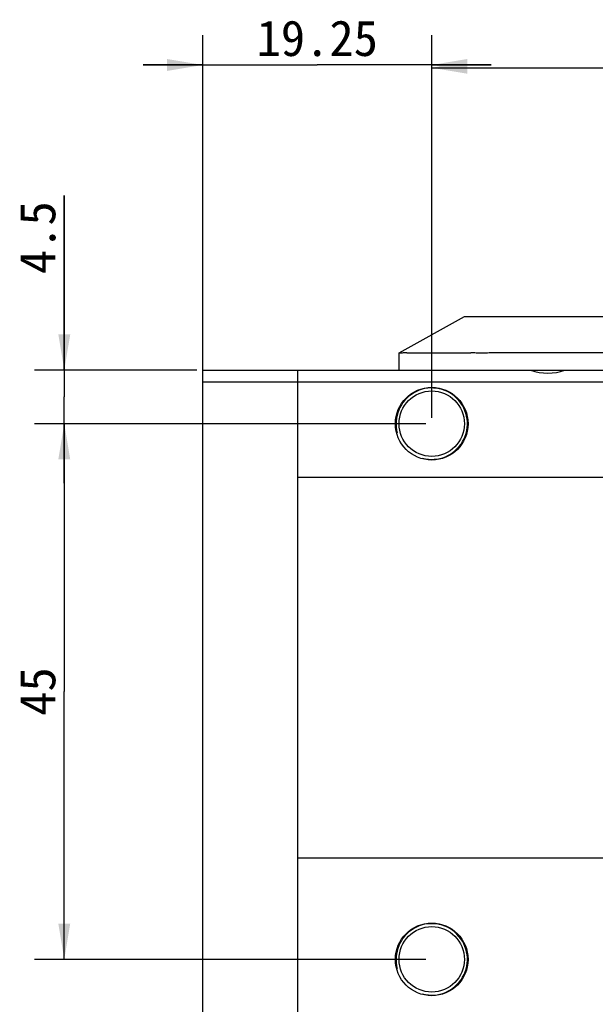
# Model space of a CAD drawing. Header units: millimetres. Extents: x 742 to 1452, y 144 to 826.
# Tile 27 of 40: x 1042 to 1091, y 743 to 826. Entities that reach past the tile are written whole.
import ezdxf
from ezdxf.enums import TextEntityAlignment as Align

# ---------------------------------------------------------------- set-up
doc = ezdxf.new("R2010")
doc.units = ezdxf.units.MM
doc.header["$LTSCALE"] = 32.67
doc.layers.get('0').update_dxf_attribs({"linetype": 'CONTINUOUS'})
doc.layers.add('00_COMPONENTS', color=7, linetype='CONTINUOUS')
doc.layers.add('51__DRAFT_DIMS', color=7, linetype='CONTINUOUS')
doc.styles.get("Standard").update_dxf_attribs({"font": 'simfang.ttf'})
doc.dimstyles.new('DIMSTYLE_2', dxfattribs={"dimtxt": 3, "dimasz": 3, "dimexe": 2.5, "dimexo": 0.5, "dimgap": 0.75, "dimtad": 1, "dimdsep": 46, "dimtxsty": 'STANDARD', "dimblk": '_FILLED', "dimblk1": '_FILLED', "dimblk2": '_FILLED', "dimcen": 0.09, "dimclrt": 3, "dimazin": 2, "dimtp": 0.3, "dimtm": 0.3, "dimtfac": 1, "dimtofl": 0, "dimtmove": 0, "dimatfit": 3, "dimldrblk": '_FILLED', "dimfxl": 1, "dimtolj": 1, "dimarcsym": 0})
doc.dimstyles.new('DIMSTYLE_3', dxfattribs={"dimtxt": 3, "dimasz": 3, "dimexe": 2.5, "dimexo": 0.5, "dimgap": 0.75, "dimtad": 1, "dimdsep": 46, "dimtxsty": 'STANDARD', "dimblk": '_FILLED', "dimblk1": '_FILLED', "dimblk2": '_FILLED', "dimcen": 0.09, "dimclrt": 3, "dimazin": 2, "dimtp": 0.1, "dimtm": 0.1, "dimtfac": 1, "dimtofl": 0, "dimtmove": 0, "dimatfit": 3, "dimldrblk": '_FILLED', "dimfxl": 1, "dimtolj": 1, "dimarcsym": 0})
doc.dimstyles.new('DIMSTYLE_4', dxfattribs={"dimtxt": 3, "dimasz": 3, "dimexe": 2.5, "dimexo": 0.5, "dimgap": 0.75, "dimtad": 1, "dimdsep": 46, "dimtxsty": 'STANDARD', "dimblk": '_FILLED', "dimblk1": '_FILLED', "dimblk2": '_FILLED', "dimcen": 0.09, "dimclrt": 3, "dimazin": 2, "dimtp": 0.2, "dimtm": 0.2, "dimtfac": 1, "dimtofl": 0, "dimtmove": 0, "dimatfit": 3, "dimldrblk": '_FILLED', "dimfxl": 1, "dimtolj": 1, "dimarcsym": 0})

# ---------------------------------------------------------------- blocks, each defined once
blk = doc.blocks.new('_FILLED')
at = {"color": 0, "linetype": 'ByBlock'}
blk.add_solid([(0, 0), (-1, 0.167), (-1, -0.167)], dxfattribs=at)
blk = doc.blocks.new('*D9')
at = {"layer": '51__DRAFT_DIMS', "color": 4}
for p, q in [((1077.034, 792.088), (1077.034, 823.987)), ((1137.034, 792.088), (1137.034, 823.987)), ((1077.034, 821.487), (1107.034, 821.487)), ((1137.034, 821.487), (1107.034, 821.487))]:
    blk.add_line(p, q, dxfattribs=at)
at = {"layer": '51__DRAFT_DIMS', "color": 4, "xscale": 3, "yscale": 3, "zscale": 3, "rotation": 180}
blk.add_blockref('_FILLED', (1077.034, 821.487), dxfattribs=at)
at = {"layer": '51__DRAFT_DIMS', "color": 4, "xscale": 3, "yscale": 3, "zscale": 3}
blk.add_blockref('_FILLED', (1137.034, 821.487), dxfattribs=at)
at = {"layer": '51__DRAFT_DIMS', "color": 3}
blk.add_text('60', height=3, dxfattribs=at).set_placement((1107.034, 822.237), align=Align.CENTER)
blk = doc.blocks.new('*D10')
at = {"layer": '51__DRAFT_DIMS', "color": 4}
for p, q in [((1076.534, 791.588), (1043.639, 791.588)), ((1046.139, 791.588), (1046.139, 769.088)), ((1046.139, 746.588), (1046.139, 769.088)), ((1076.534, 746.588), (1043.639, 746.588))]:
    blk.add_line(p, q, dxfattribs=at)
at = {"layer": '51__DRAFT_DIMS', "color": 4, "xscale": 3, "yscale": 3, "zscale": 3}
for p, rotation in [((1046.139, 791.588), 90), ((1046.139, 746.588), 270)]:
    blk.add_blockref('_FILLED', p, dxfattribs=dict(at, rotation=rotation))
at = {"layer": '51__DRAFT_DIMS', "color": 3}
blk.add_text('45', height=3, rotation=90, dxfattribs=at).set_placement((1045.389, 769.088), align=Align.CENTER)
blk = doc.blocks.new('*D11')
at = {"layer": '51__DRAFT_DIMS', "color": 4}
for p, q in [((1046.139, 796.088), (1046.139, 810.764)), ((1046.139, 810.764), (1046.139, 793.838)), ((1057.284, 796.088), (1043.639, 796.088)), ((1046.139, 786.588), (1046.139, 793.838)), ((1076.534, 791.588), (1043.639, 791.588)), ((1046.139, 791.588), (1046.139, 786.588))]:
    blk.add_line(p, q, dxfattribs=at)
at = {"layer": '51__DRAFT_DIMS', "color": 4, "xscale": 3, "yscale": 3, "zscale": 3}
for p, rotation in [((1046.139, 796.088), 270), ((1046.139, 791.588), 90)]:
    blk.add_blockref('_FILLED', p, dxfattribs=dict(at, rotation=rotation))
at = {"layer": '51__DRAFT_DIMS', "color": 3}
blk.add_text('4.5', height=3, rotation=90, dxfattribs=at).set_placement((1045.389, 804.154))
blk = doc.blocks.new('*D12')
at = {"layer": '51__DRAFT_DIMS', "color": 4}
for p, q in [((1057.784, 795.588), (1057.784, 824.223)), ((1077.034, 792.088), (1077.034, 824.223)), ((1057.784, 821.723), (1052.784, 821.723)), ((1052.784, 821.723), (1067.409, 821.723)), ((1082.034, 821.723), (1067.409, 821.723)), ((1077.034, 821.723), (1082.034, 821.723))]:
    blk.add_line(p, q, dxfattribs=at)
at = {"layer": '51__DRAFT_DIMS', "color": 4, "xscale": 3, "yscale": 3, "zscale": 3}
blk.add_blockref('_FILLED', (1057.784, 821.723), dxfattribs=at)
at = {"layer": '51__DRAFT_DIMS', "color": 4, "xscale": 3, "yscale": 3, "zscale": 3, "rotation": 180}
blk.add_blockref('_FILLED', (1077.034, 821.723), dxfattribs=at)
at = {"layer": '51__DRAFT_DIMS', "color": 3}
blk.add_text('19.25', height=3, dxfattribs=at).set_placement((1067.409, 822.473), align=Align.CENTER)

msp = doc.modelspace()

# ---------------------------------------------------------------- linework, layer by layer
at = {"layer": '00_COMPONENTS', "color": 7}
for p, q in [((1074.284, 797.533), (1079.784, 800.588)), ((1079.784, 800.588), (1093.534, 800.588)), ((1074.284, 796.088), (1074.284, 797.533)), ((1074.939, 797.549), (1080.328, 797.549)), ((1093.534, 797.533), (1082.101, 797.533)), ((1057.784, 736.088), (1057.784, 796.088)), ((1057.784, 796.088), (1152.284, 796.088)), ((1065.784, 736.088), (1065.784, 796.088)), ((1148.284, 795.088), (1057.784, 795.088)), ((1065.784, 787.088), (1148.284, 787.088)), ((1148.284, 755.088), (1065.784, 755.088))]:
    msp.add_line(p, q, dxfattribs=at)
for centre, radius in [((1077.034, 791.588), 3.05), ((1077.034, 791.588), 2.75), ((1077.034, 746.588), 3.05), ((1077.034, 746.588), 2.75)]:
    msp.add_circle(centre, radius, dxfattribs=at)
msp.add_arc((1086.784, 800.088), 4.25, 250.25007, 289.74993, dxfattribs=at)
at = {"layer": '00_COMPONENTS', "color": 4}
for centre in [(1077.034, 791.588), (1077.034, 746.588)]:
    msp.add_arc(centre, 3, 255, 195, dxfattribs=at)
at = {"layer": '00_COMPONENTS', "color": 7}
for centre, major_axis, start_param, end_param in [((1074.939, 792.177), (0, 5.372), 0, 0.061194), ((1080.328, 792.177), (0, 5.372), -0.061194, 0), ((1079.673, 791.813), (6.641, 3.689), 0.869724, 0.943451)]:
    msp.add_ellipse(centre, major_axis=major_axis, ratio=0.658145, start_param=start_param, end_param=end_param, dxfattribs=at)
for points, knots in [([(1074.723, 797.539), (1074.661, 797.533), (1074.574, 797.525), (1074.465, 797.516), (1074.41, 797.511), (1074.373, 797.509), (1074.35, 797.507), (1074.33, 797.507), (1074.314, 797.507), (1074.301, 797.508), (1074.293, 797.51), (1074.288, 797.512), (1074.285, 797.513), (1074.284, 797.516), (1074.284, 797.517)], [0, 0, 0, 0, 0.42126, 0.592248, 0.734417, 0.794229, 0.846318, 0.89057, 0.926915, 0.95537, 0.976146, 0.983879, 0.990111, 1, 1, 1, 1]), ([(1081.605, 797.517), (1081.508, 797.511), (1081.316, 797.505), (1081.038, 797.509), (1080.782, 797.52), (1080.62, 797.532), (1080.544, 797.539)], [0, 0, 0, 0, 0.275812, 0.541033, 0.785509, 1, 1, 1, 1])]:
    msp.add_open_spline(points, degree=3, knots=knots, dxfattribs=at)

# ---------------------------------------------------------------- dimensions: what is measured, and where the dimension line sits
at = {"layer": '51__DRAFT_DIMS', "color": 4}
for base, p1, p2, dimstyle, picture, middle in [((1077.034, 821.723), (1057.784, 795.088), (1077.034, 791.588), 'DIMSTYLE_4', '*D12', (1067.485, 821.723)), ((1137.034, 821.487), (1077.034, 791.588), (1137.034, 791.588), 'DIMSTYLE_2', '*D9', (1107.001, 821.487))]:
    dim = msp.add_linear_dim(base=base, p1=p1, p2=p2, dimstyle=dimstyle, dxfattribs=at)
    dim.commit()
    dim.dimension.update_dxf_attribs({"geometry": picture, "text_midpoint": middle, "dimtype": 160})
for base, p1, p2, dimstyle, picture, middle in [((1046.139, 791.588), (1057.784, 796.088), (1077.034, 791.588), 'DIMSTYLE_3', '*D11', (1046.139, 807.365)), ((1046.139, 746.588), (1077.034, 791.588), (1077.034, 746.588), 'DIMSTYLE_2', '*D10', (1046.139, 768.998))]:
    dim = msp.add_linear_dim(base=base, p1=p1, p2=p2, angle=270, dimstyle=dimstyle, dxfattribs=at)
    dim.commit()
    dim.dimension.update_dxf_attribs({"geometry": picture, "text_midpoint": middle, "dimtype": 160})

doc.saveas('drawing.dxf')
